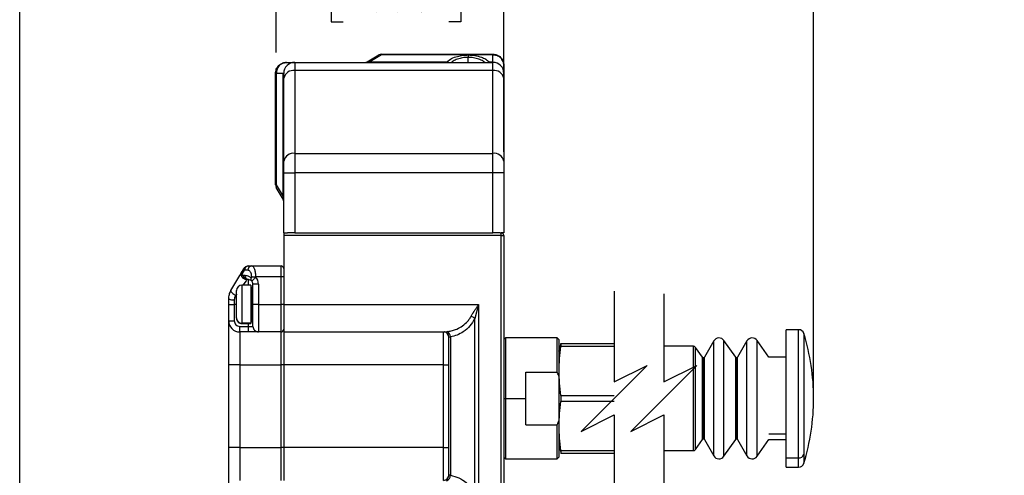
# Model space of a CAD drawing. Header units: millimetres. Extents: x 0 to 838, y 0 to 648.
# Tile 34 of 59: x 288 to 467, y 282 to 365. Entities that reach past the tile are written whole.
import ezdxf

# ---------------------------------------------------------------- set-up
doc = ezdxf.new("R2010")
doc.units = ezdxf.units.MM
doc.header["$LTSCALE"] = 3
doc.layers.add('DIMENSIONS', color=140, linetype='Continuous', lineweight=25)
doc.styles.add('SLDTEXTSTYLE0', font='TXT', dxfattribs={"width": 0.7})
doc.dimstyles.new('SLDDIMSTYLE0', dxfattribs={"dimtxt": 6.474023, "dimasz": 9.906, "dimexe": 0, "dimexo": 0.0625, "dimgap": 1.618506, "dimtad": 0, "dimtih": 1, "dimtoh": 1, "dimdec": 1, "dimrnd": 1e-09, "dimzin": 4, "dimdsep": 46, "dimtxsty": 'SLDTEXTSTYLE0', "dimsah": 1, "dimcen": 0.09, "dimadec": 0, "dimazin": 1, "dimtfac": 1, "dimtdec": 1, "dimtofl": 0, "dimtmove": 0, "dimatfit": 3, "dimfxl": 0, "dimfrac": 2, "dimtolj": 1, "dimtzin": 12, "dimarcsym": 0})
doc.dimstyles.new('SLDDIMSTYLE2', dxfattribs={"dimtxt": 6.474023, "dimasz": 9.906, "dimexe": 0, "dimexo": 0.0625, "dimgap": 1.618506, "dimtad": 0, "dimtih": 1, "dimtoh": 1, "dimdec": 1, "dimrnd": 1e-09, "dimzin": 12, "dimdsep": 46, "dimtxsty": 'SLDTEXTSTYLE0', "dimsah": 1, "dimcen": 0.09, "dimadec": 0, "dimazin": 3, "dimtfac": 1, "dimtdec": 1, "dimtofl": 0, "dimtmove": 0, "dimatfit": 3, "dimfxl": 0, "dimfrac": 2, "dimtolj": 1, "dimtzin": 12, "dimarcsym": 0})
doc.dimstyles.new('SLDDIMSTYLE3', dxfattribs={"dimtxt": 6.474023, "dimasz": 9.906, "dimexe": 0, "dimexo": 0.0625, "dimgap": 1.618506, "dimtad": 0, "dimtih": 1, "dimtoh": 1, "dimdec": 1, "dimrnd": 1e-09, "dimzin": 12, "dimdsep": 46, "dimtxsty": 'SLDTEXTSTYLE0', "dimsah": 1, "dimcen": 0.09, "dimadec": 0, "dimazin": 3, "dimtfac": 1, "dimtdec": 1, "dimtmove": 0, "dimatfit": 0, "dimfxl": 0, "dimfrac": 2, "dimtolj": 1, "dimtzin": 12, "dimarcsym": 0})

# ---------------------------------------------------------------- blocks, each defined once
blk = doc.blocks.new('SW_BROKEN_VIEW_0')
at = {"color": 0}
for p, q in [((144.3, 138.4), (144.3, 147.91)), ((0, 0), (0, 7.14))]:
    blk.add_line(p, q, dxfattribs=at)
blk = doc.blocks.new('_D_9')
at = {"layer": 'DIMENSIONS'}
for p, q in [((288.31, 168.85), (288.31, 413.62)), ((376.31, 341.14), (376.31, 413.62)), ((288.31, 404.1), (316.2, 404.1)), ((324.98, 404.1), (322.8, 404.1)), ((322.8, 404.1), (322.8, 393.81)), ((344.22, 404.1), (346.39, 404.1)), ((346.39, 404.1), (346.39, 393.81)), ((376.31, 404.1), (352.99, 404.1)), ((322.8, 393.81), (324.98, 393.81)), ((346.39, 393.81), (344.22, 393.81))]:
    blk.add_line(p, q, dxfattribs=at)
for points in [[(288.31, 404.1), (298.22, 402.57), (298.22, 405.62)], [(376.31, 404.1), (366.41, 405.62), (366.41, 402.57)]]:
    blk.add_solid(points, dxfattribs=at)
at = {"layer": 'DIMENSIONS', "char_height": 6.35, "attachment_point": 1, "style": 'SLDTEXTSTYLE0'}
for s, insert in [('88.0', (324.98, 413.73)), ('3.46', (324.98, 401.99))]:
    blk.add_mtext(s, dxfattribs=dict(at, insert=insert))
blk = doc.blocks.new('_D_10')
at = {"layer": 'DIMENSIONS'}
for p, q in [((376.31, 341.14), (376.31, 413.62)), ((432.61, 309.62), (432.61, 413.62)), ((406.5, 408.33), (404.38, 404.1)), ((410.73, 399.87), (406.5, 408.33)), ((404.38, 404.1), (376.31, 404.1)), ((412.85, 404.1), (410.73, 399.87)), ((432.61, 404.1), (412.85, 404.1)), ((432.61, 404.1), (437.09, 404.1)), ((445.86, 404.1), (443.69, 404.1)), ((443.69, 404.1), (443.69, 393.81)), ((465.1, 404.1), (467.27, 404.1)), ((467.27, 404.1), (467.27, 393.81)), ((443.69, 393.81), (445.86, 393.81)), ((467.27, 393.81), (465.1, 393.81))]:
    blk.add_line(p, q, dxfattribs=at)
for points in [[(376.31, 404.1), (386.22, 402.57), (386.22, 405.62)], [(432.61, 404.1), (422.71, 405.62), (422.71, 402.57)]]:
    blk.add_solid(points, dxfattribs=at)
at = {"layer": 'DIMENSIONS', "char_height": 6.35, "attachment_point": 1, "style": 'SLDTEXTSTYLE0'}
for s, insert in [('99.6', (445.86, 413.73)), ('3.92', (445.86, 401.99))]:
    blk.add_mtext(s, dxfattribs=dict(at, insert=insert))
blk = doc.blocks.new('_D_11')
at = {"layer": 'DIMENSIONS'}
for p, q in [((288.31, 161.71), (288.31, 438.47)), ((432.61, 300.11), (432.61, 438.47)), ((406.94, 433.18), (404.83, 428.94)), ((411.18, 424.71), (406.94, 433.18)), ((288.31, 428.94), (352.36, 428.94)), ((361.14, 428.94), (358.96, 428.94)), ((358.96, 428.94), (358.96, 418.65)), ((380.37, 428.94), (382.55, 428.94)), ((382.55, 428.94), (382.55, 418.65)), ((404.83, 428.94), (389.15, 428.94)), ((413.29, 428.94), (411.18, 424.71)), ((432.61, 428.94), (413.29, 428.94)), ((358.96, 418.65), (361.14, 418.65)), ((382.55, 418.65), (380.37, 418.65))]:
    blk.add_line(p, q, dxfattribs=at)
for points in [[(288.31, 428.94), (298.22, 427.42), (298.22, 430.47)], [(432.61, 428.94), (422.71, 430.47), (422.71, 427.42)]]:
    blk.add_solid(points, dxfattribs=at)
at = {"layer": 'DIMENSIONS', "char_height": 6.35, "attachment_point": 1, "style": 'SLDTEXTSTYLE0'}
for s, insert in [('187.6', (358.44, 438.58)), ('7.39', (361.14, 426.84))]:
    blk.add_mtext(s, dxfattribs=dict(at, insert=insert))
blk = doc.blocks.new('_D_18')
at = {"layer": 'DIMENSIONS'}
for p, q in [((334.95, 359.21), (334.95, 384.63)), ((376.31, 358.33), (376.31, 384.63)), ((334.95, 375.1), (315.9, 375.1)), ((347.08, 375.1), (344.91, 375.1)), ((344.91, 375.1), (344.91, 364.81)), ((366.32, 375.1), (368.49, 375.1)), ((368.49, 375.1), (368.49, 364.81)), ((376.31, 375.1), (395.36, 375.1)), ((344.91, 364.81), (347.08, 364.81)), ((368.49, 364.81), (366.32, 364.81))]:
    blk.add_line(p, q, dxfattribs=at)
for points in [[(334.95, 375.1), (325.04, 376.63), (325.04, 373.58)], [(376.31, 375.1), (386.22, 373.58), (386.22, 376.63)]]:
    blk.add_solid(points, dxfattribs=at)
at = {"layer": 'DIMENSIONS', "char_height": 6.35, "attachment_point": 1, "style": 'SLDTEXTSTYLE0'}
for s, insert in [('41.4', (347.08, 384.74)), ('1.63', (347.08, 373))]:
    blk.add_mtext(s, dxfattribs=dict(at, insert=insert))

msp = doc.modelspace()

# ---------------------------------------------------------------- linework, layer by layer
for p, q in [((351.446361, 357.536464), (353.580336, 358.768514)), ((354.080335, 358.768514), (351.94636, 357.536464)), ((354.080335, 358.768514), (354.080335, 358.902491)), ((354.080335, 358.902491), (374.312387, 358.902491)), ((374.312387, 358.768514), (354.080335, 358.768514)), ((369.812387, 358.758158), (369.812387, 358.325145)), ((369.812387, 357.402495), (369.812387, 358.325145)), ((374.312387, 358.768514), (374.312387, 358.902491)), ((374.312387, 357.536464), (374.312387, 358.768514)), ((336.812387, 357.402495), (338.312387, 357.402495)), ((338.312387, 357.402495), (338.312387, 355.938024)), ((338.312387, 357.402495), (374.312387, 357.402495)), ((351.94636, 357.536464), (351.94636, 357.402495)), ((351.94636, 357.536464), (365.995756, 357.536464)), ((373.629017, 357.536464), (374.312387, 357.536464)), ((374.312387, 357.536464), (374.312387, 357.402495)), ((374.312387, 355.938024), (374.312387, 357.402495)), ((376.312387, 356.902494), (376.312387, 355.402491)), ((334.812387, 335.170439), (334.812387, 355.402491)), ((334.94636, 355.402491), (334.812387, 355.402491)), ((336.178414, 355.402491), (334.94636, 355.402491)), ((334.94636, 355.402491), (334.94636, 335.170439)), ((336.178414, 333.036467), (336.178414, 355.402491)), ((336.312386, 355.402491), (336.178414, 355.402491)), ((336.312386, 354.523814), (336.312386, 355.402491)), ((336.312386, 339.452743), (336.312386, 354.523814)), ((338.312387, 355.938024), (338.312387, 340.86696)), ((374.312387, 355.938024), (338.312387, 355.938024)), ((374.312387, 340.86696), (374.312387, 355.938024)), ((376.312387, 355.402491), (376.312387, 354.523814)), ((376.312387, 354.523814), (376.312387, 339.452743)), ((338.312387, 340.86696), (338.312387, 337.331421)), ((338.312387, 340.86696), (374.312387, 340.86696)), ((374.312387, 337.331421), (374.312387, 340.86696)), ((336.312386, 337.331421), (336.312386, 339.452743)), ((376.312387, 339.452743), (376.312387, 337.331421)), ((336.312386, 337.331421), (338.312387, 337.331421)), ((336.312386, 326.402492), (336.312386, 337.331421)), ((338.312387, 337.331421), (338.312387, 326.402492)), ((374.312387, 337.331421), (338.312387, 337.331421)), ((374.312387, 326.402492), (374.312387, 337.331421)), ((376.312387, 337.331421), (374.312387, 337.331421)), ((376.312387, 337.331421), (376.312387, 326.402492)), ((334.94636, 335.170439), (334.812387, 335.170439)), ((334.94636, 335.170439), (336.178414, 333.036467)), ((336.178414, 332.536465), (334.94636, 334.670438)), ((336.312386, 333.036467), (336.178414, 333.036467)), ((336.312386, 326.402492), (336.98951, 326.402492)), ((336.312386, 326.402492), (336.312386, 325.902491)), ((375.812387, 325.902491), (336.312386, 325.902491)), ((336.312386, 325.902491), (336.312386, 313.402495)), ((338.312387, 326.402492), (336.98951, 326.402492)), ((338.312387, 326.402492), (374.312387, 326.402492)), ((375.635262, 326.402492), (374.312387, 326.402492)), ((375.635262, 326.402492), (375.812387, 326.402492)), ((375.812387, 325.902491), (375.812387, 326.402492)), ((376.312387, 326.402492), (375.812387, 326.402492)), ((375.812387, 132.402494), (375.812387, 325.902491)), ((375.812387, 325.902491), (376.312387, 325.902491)), ((376.312387, 325.902491), (376.312387, 132.402494)), ((329.889736, 320.402495), (330.481446, 320.402495)), ((330.481446, 320.402495), (335.812385, 320.402495)), ((335.812385, 318.402491), (335.812385, 320.402495)), ((328.708242, 318.902492), (328.601061, 318.902492)), ((328.735038, 319.402493), (329.02371, 319.902494)), ((329.02371, 319.502494), (328.735038, 319.002493)), ((328.908241, 318.702496), (329.219568, 318.702496)), ((329.788628, 319.602489), (329.196918, 319.602489)), ((330.312385, 316.902495), (328.712388, 316.902495)), ((328.712388, 316.902495), (328.712388, 309.959381)), ((329.912386, 317.90249), (329.601063, 317.90249)), ((330.485593, 317.660554), (329.912386, 317.90249)), ((329.912386, 316.902495), (329.912386, 317.90249)), ((330.312385, 316.902495), (330.312385, 309.959381)), ((330.481446, 318.386107), (330.481446, 318.402491)), ((330.481446, 318.402491), (331.174268, 318.402491)), ((330.481446, 318.386107), (331.174268, 318.386107)), ((331.712387, 317.102491), (330.712388, 317.102491)), ((330.712388, 313.402495), (330.712388, 317.102491)), ((331.174268, 318.402491), (331.174268, 318.386107)), ((335.812385, 318.402491), (331.174268, 318.402491)), ((331.712387, 317.102491), (331.712387, 313.402495)), ((335.812385, 313.402495), (335.812385, 318.402491)), ((336.312386, 318.402491), (335.812385, 318.402491)), ((327.753845, 315.284743), (327.580336, 315.038859)), ((327.712386, 310.943126), (327.712386, 315.902493)), ((330.562386, 316.502496), (330.462388, 316.502496)), ((330.462388, 316.502496), (330.462388, 313.402495)), ((330.562386, 313.402495), (330.562386, 316.502496)), ((326.312388, 313.402495), (326.312388, 314.40249)), ((326.312388, 313.402495), (327.312387, 313.402495)), ((326.312388, 310.402489), (326.312388, 313.402495)), ((327.312387, 314.220673), (327.312387, 313.402495)), ((327.312387, 313.402495), (327.312387, 310.402489)), ((327.712386, 313.402495), (327.312387, 313.402495)), ((330.462388, 313.402495), (330.312385, 313.402495)), ((330.462388, 313.402495), (330.562386, 313.402495)), ((330.462388, 313.402495), (330.462388, 310.302495)), ((330.712388, 313.402495), (330.562386, 313.402495)), ((330.562386, 310.302495), (330.562386, 313.402495)), ((330.712388, 309.402495), (330.712388, 313.402495)), ((331.712387, 313.402495), (330.712388, 313.402495)), ((331.712387, 313.402495), (335.812385, 313.402495)), ((331.712387, 313.402495), (331.712387, 308.402493)), ((335.812385, 308.402493), (335.812385, 313.402495)), ((336.312386, 313.402495), (335.812385, 313.402495)), ((336.312386, 313.402495), (371.726601, 313.402495)), ((336.312386, 313.402495), (336.312386, 308.386645)), ((371.726601, 313.402495), (371.019494, 310.816704)), ((371.726601, 313.402495), (371.726601, 276.402491)), ((326.312388, 310.402489), (327.312387, 310.402489)), ((326.312388, 302.402492), (326.312388, 310.402489)), ((327.712386, 310.90249), (327.712386, 310.943126)), ((330.312385, 309.959381), (328.712388, 309.959381)), ((328.712388, 309.959381), (328.712388, 309.902496)), ((328.712388, 309.902496), (330.312385, 309.902496)), ((329.912386, 309.402495), (329.912386, 309.902496)), ((330.312385, 309.959381), (330.312385, 309.902496)), ((330.462388, 310.302495), (330.562386, 310.302495)), ((371.019494, 278.988278), (371.019494, 310.816704)), ((328.312385, 308.402493), (328.312385, 309.402495)), ((328.312385, 309.402495), (329.912386, 309.402495)), ((329.912386, 308.402493), (328.312385, 308.402493)), ((328.312385, 308.402493), (328.312385, 302.402492)), ((329.912386, 308.402493), (329.912386, 309.402495)), ((329.912386, 309.402495), (330.712388, 309.402495)), ((331.712387, 308.402493), (329.912386, 308.402493)), ((335.812385, 308.402493), (331.712387, 308.402493)), ((335.812385, 302.402492), (335.812385, 308.402493)), ((336.312386, 308.386645), (365.534972, 308.386645)), ((336.312386, 308.386645), (336.312386, 302.402492)), ((365.312387, 302.402492), (365.312387, 308.386645)), ((429.881736, 308.802492), (427.612893, 308.802492)), ((427.612893, 285.477175), (427.612893, 308.802492)), ((429.881736, 285.477175), (429.881736, 308.802492)), ((430.837415, 308.096892), (430.837415, 302.199691)), ((366.312387, 282.402492), (366.312387, 307.402491)), ((366.334069, 307.402491), (366.312387, 307.402491)), ((366.60528, 307.486414), (366.60528, 282.318573)), ((376.612387, 307.302489), (376.312387, 307.002491)), ((386.012387, 307.302489), (376.612387, 307.302489)), ((376.612387, 307.302489), (376.612387, 296.302493)), ((386.312387, 307.002491), (386.012387, 307.302489)), ((386.012387, 301.09728), (386.012387, 307.302489)), ((386.312387, 307.002491), (386.312387, 300.36205)), ((386.312387, 304.876144), (386.674118, 306.045278)), ((386.674118, 306.045278), (386.674118, 306.302494)), ((386.674118, 306.302494), (386.674118, 305.765889)), ((386.674118, 306.302494), (396.385368, 306.302494)), ((414.463833, 306.752495), (412.760652, 303.802493)), ((414.463833, 301.527492), (414.463833, 306.752495)), ((418.450117, 303.787778), (416.31753, 306.833423)), ((416.31753, 301.56796), (416.31753, 306.833423)), ((420.490332, 306.752495), (418.787151, 303.802493)), ((420.490332, 301.527492), (420.490332, 306.752495)), ((424.466312, 303.802493), (422.344029, 306.833423)), ((422.344029, 301.56796), (422.344029, 306.833423)), ((396.385368, 305.765889), (386.674118, 305.765889)), ((410.752609, 305.802493), (405.385367, 305.802493)), ((410.752609, 301.052491), (410.752609, 305.802493)), ((412.42361, 303.787778), (411.16219, 305.58928)), ((411.16219, 300.945885), (411.16219, 305.58928)), ((412.42361, 300.045135), (412.42361, 303.787778)), ((412.587441, 300.002492), (412.587441, 303.702491)), ((412.760652, 300.052493), (412.760652, 303.802493)), ((418.450117, 300.045135), (418.450117, 303.787778)), ((418.613948, 300.002492), (418.613948, 303.702491)), ((418.787151, 300.052493), (418.787151, 303.802493)), ((427.612893, 303.802493), (424.466312, 303.802493)), ((328.312385, 302.402492), (326.312388, 302.402492)), ((326.312388, 287.402491), (326.312388, 302.402492)), ((328.312385, 302.402492), (335.812385, 302.402492)), ((328.312385, 302.402492), (328.312385, 287.402491)), ((336.312386, 302.402492), (335.812385, 302.402492)), ((335.812385, 287.402491), (335.812385, 302.402492)), ((365.312387, 302.402492), (336.312386, 302.402492)), ((336.312386, 302.402492), (336.312386, 287.402491)), ((365.312387, 302.402492), (366.312387, 302.402492)), ((365.312387, 287.402491), (365.312387, 302.402492)), ((380.312387, 301.09728), (386.012387, 301.09728)), ((380.312387, 296.302493), (380.312387, 301.09728)), ((410.752609, 286.802492), (410.752609, 301.052491)), ((411.16219, 287.015705), (411.16219, 300.945885)), ((414.463833, 285.852491), (414.463833, 301.527492)), ((416.31753, 285.771559), (416.31753, 301.56796)), ((420.490332, 285.852491), (420.490332, 301.527492)), ((422.344029, 285.771559), (422.344029, 301.56796)), ((430.837415, 302.199691), (430.837415, 286.088242)), ((386.312387, 300.36205), (386.312387, 292.242936)), ((412.42361, 288.817207), (412.42361, 300.045135)), ((412.587441, 288.90249), (412.587441, 300.002492)), ((412.760652, 288.802492), (412.760652, 300.052493)), ((418.450117, 288.817207), (418.450117, 300.045135)), ((418.613948, 288.90249), (418.613948, 300.002492)), ((418.787151, 288.802492), (418.787151, 300.052493)), ((376.312387, 296.302493), (376.612387, 296.302493)), ((376.612387, 296.302493), (380.312387, 296.302493)), ((376.612387, 296.302493), (376.612387, 285.302493)), ((380.312387, 291.507705), (380.312387, 296.302493)), ((386.674118, 296.839098), (386.674118, 295.765883)), ((386.674118, 296.839098), (396.385368, 296.839098)), ((396.385368, 295.765883), (386.674118, 295.765883)), ((386.312387, 292.242936), (386.312387, 285.60249)), ((380.312387, 291.507705), (386.012387, 291.507705)), ((386.012387, 285.302493), (386.012387, 291.507705)), ((411.16219, 287.015705), (412.42361, 288.817207)), ((412.760652, 288.802492), (414.463833, 285.852491)), ((416.31753, 285.771559), (418.450117, 288.817207)), ((418.787151, 288.802492), (420.490332, 285.852491)), ((422.344029, 285.771559), (424.466312, 288.802492)), ((427.612893, 289.8073), (424.466312, 289.8073)), ((424.466312, 288.802492), (427.612893, 288.802492)), ((328.312385, 287.402491), (326.312388, 287.402491)), ((326.312388, 279.402494), (326.312388, 287.402491)), ((328.312385, 287.402491), (328.312385, 281.402494)), ((328.312385, 287.402491), (335.812385, 287.402491)), ((335.812385, 281.402494), (335.812385, 287.402491)), ((336.312386, 287.402491), (335.812385, 287.402491)), ((365.312387, 287.402491), (336.312386, 287.402491)), ((336.312386, 287.402491), (336.312386, 281.402494)), ((365.312387, 281.402494), (365.312387, 287.402491)), ((365.312387, 287.402491), (366.312387, 287.402491)), ((386.312387, 287.728841), (386.674118, 286.559707)), ((386.674118, 286.839101), (396.385368, 286.839101)), ((386.674118, 286.839101), (386.674118, 286.559707)), ((386.674118, 286.559707), (386.674118, 286.302491)), ((405.385367, 286.802492), (410.752609, 286.802492)), ((376.312387, 285.60249), (376.612387, 285.302493)), ((376.612387, 285.302493), (386.012387, 285.302493)), ((386.012387, 285.302493), (386.312387, 285.60249)), ((396.385368, 286.302491), (386.674118, 286.302491)), ((427.612893, 285.477175), (429.881736, 285.477175)), ((427.612893, 283.802493), (427.612893, 285.477175)), ((429.881736, 283.802493), (429.881736, 285.477175)), ((430.837415, 286.088242), (430.837415, 284.508093)), ((427.612893, 283.802493), (429.881736, 283.802493)), ((366.312387, 282.402492), (366.334069, 282.402492))]:
    msp.add_line(p, q)
at = {"flags": 128}
for points in [[(326.71431, 315.902493), (327.60832, 317.450962), (328.307069, 318.661227), (328.631013, 319.222315), (328.735038, 319.402493)], [(329.533397, 317.806601), (329.465936, 317.711002), (329.047657, 317.118241), (328.895412, 316.902495)], [(326.71431, 315.902493), (326.700213, 315.830215), (326.728239, 315.73747), (326.797041, 315.628692), (326.903331, 315.509095), (327.042024, 315.384387), (327.206477, 315.260551), (327.388826, 315.143502), (327.580336, 315.038859)]]:
    msp.add_lwpolyline(points, dxfattribs=at)
for centre, radius, start, end in [((354.080313, 357.902586), 0.999904, 89.99875143, 120.00167018), ((353.830336, 358.275803), 0.552507, 63.09695525, 116.90304475), ((338.312388, 355.402493), 2.000002, 90.00004545, 180.00006128), ((350.946372, 358.402494), 0.999999, 269.99946562, 299.99936282), ((365.83312, 356.966787), 0.592438, 47.3452361, 74.06656731), ((373.791651, 356.966791), 0.592433, 105.93331253, 132.65488406), ((374.312386, 355.402494), 2.000001, 359.99991595, 89.99996399), ((338.062382, 354.170262), 1.785353, 81.95036497, 168.57825435), ((374.562391, 354.170262), 1.785353, 11.42174093, 98.04962717), ((338.062391, 339.099186), 1.785363, 81.9507175, 168.57818642), ((374.562382, 339.099186), 1.785363, 11.42180887, 98.04927464), ((335.812454, 335.170453), 1.000067, 180.00077763, 209.99874067), ((335.439116, 334.920439), 0.552547, 153.09897063, 206.90102937), ((335.312319, 332.036451), 1.000067, 0.00077763, 29.99874067), ((375.812383, 325.902488), 0.500004, 0.00030309, 89.99959018), ((329.947474, 319.652494), 0.75222, 94.4021577, 183.81164926), ((330.539184, 319.652494), 0.75222, 94.4021577, 183.81164926), ((335.812386, 319.902494), 0.5, 359.99993872, 90.00006128), ((329.129206, 319.202493), 0.442005, 153.09688991, 206.90311009), ((329.658808, 318.6525), 0.75223, 176.18912081, 265.59737715), ((329.417916, 319.702494), 0.442038, 153.09910026, 206.90089974), ((329.970128, 318.652494), 0.752224, 176.18866707, 265.59752597), ((328.712393, 315.902488), 1.000007, 90.00030309, 179.99969691), ((330.919007, 318.045303), 0.579551, 162.59946807, 221.59600138), ((329.91238, 317.102486), 0.800009, 0.00038072, 44.23304209), ((329.912376, 317.102493), 1.80001, 359.99994628, 45.48892269), ((330.462392, 316.352489), 0.150007, 90.00175698, 179.99824302), ((330.562394, 316.65249), 0.149994, 269.99689867, 0.0002554), ((327.070665, 315.732117), 1.530651, 240.3042164, 279.08624092), ((328.312384, 310.402488), 1.999996, 179.99996998, 270.00003002), ((328.312381, 310.402489), 0.999995, 180.00000124, 270.0002122), ((328.704332, 310.951328), 0.99198, 180.47377978, 270.46529788), ((328.712381, 310.90249), 0.999995, 180.00000124, 270.00042565), ((330.46238, 310.452489), 0.149994, 179.9997446, 270.00310133), ((330.562381, 310.152488), 0.150007, 0.00175698, 89.99824302), ((369.548163, 309.194488), 2.190069, 47.79234986, 68.15515537), ((331.712377, 309.402481), 0.999988, 179.99920998, 270.00057657), ((335.812386, 308.902493), 0.5, 269.99993872, 0.00006128), ((365.312384, 307.402487), 1.000003, 0.00020205, 79.78692057), ((365.339992, 307.410708), 0.994111, 359.52636859, 79.0409533), ((365.501057, 307.461498), 1.104504, 1.29261487, 62.58561894), ((429.88174, 307.802503), 0.999989, 17.12112906, 90.000234), ((392.550425, 296.302488), 40.062471, 0.00000636, 17.12158098), ((415.41646, 306.202493), 1.1, 34.99974914, 149.99988359), ((421.442959, 306.202493), 1.1, 34.99974914, 149.99988359), ((410.752602, 305.302473), 0.50002, 35.0009839, 89.99923335), ((412.587439, 303.902485), 0.199994, 214.99835133, 270.00061901), ((412.587437, 303.902508), 0.200017, 270.0013582, 329.99775804), ((418.613946, 303.902485), 0.199994, 214.99835133, 270.00061901), ((418.613935, 303.902508), 0.200017, 270.0034927, 329.99775795), ((412.576209, 300.295369), 0.293093, 238.62420158, 272.19632292), ((412.601596, 300.278473), 0.276343, 267.06386219, 305.13982146), ((418.602705, 300.295329), 0.293052, 238.62181555, 272.19870895), ((418.628097, 300.27847), 0.27634, 267.06508676, 305.13991037), ((392.550474, 296.30249), 40.062422, 342.87840842, 0.00000424), ((412.587441, 288.702487), 0.200003, 90.00004382, 144.99893574), ((412.587447, 288.702487), 0.200003, 30.00117475, 90.00155746), ((418.613948, 288.702487), 0.200003, 90.00004382, 144.99893574), ((418.613946, 288.702487), 0.200003, 30.00117473, 89.9994231), ((410.752616, 287.302486), 0.499994, 269.99921923, 325.00056351), ((415.416461, 286.402495), 1.100002, 210.00018239, 324.99995503), ((421.44296, 286.402495), 1.100002, 210.00018239, 324.99995503), ((429.920337, 286.469656), 0.993231, 267.77268674, 337.4175181), ((429.88174, 284.802483), 0.999989, 269.999766, 342.87887094), ((365.312393, 282.402488), 0.999995, 269.99968107, 0.0002122), ((365.344793, 282.391767), 0.989334, 270.63456619, 0.6211315), ((365.572712, 282.312512), 1.032586, 288.37226384, 0.33626126)]:
    msp.add_arc(centre, radius, start, end)
for points, knots in [([(365.995756, 357.536464), (366.25659, 357.735087), (366.825068, 358.167978), (367.817167, 358.513588), (368.833739, 358.723662), (369.486094, 358.746657), (369.812387, 358.758158)], [0, 0, 0, 0, 0.2394134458, 0.5217920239, 0.7608116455, 1, 1, 1, 1]), ([(369.812387, 358.325145), (369.480128, 358.310185), (368.820512, 358.280485), (367.904157, 358.030167), (367.210734, 357.745615), (366.894287, 357.481019), (366.800376, 357.402495)], [0, 0, 0, 0, 0.3099634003, 0.6153529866, 0.8858495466, 1, 1, 1, 1]), ([(369.812387, 358.758158), (370.228373, 358.739517), (371.051523, 358.702631), (372.132229, 358.414603), (373.00718, 358.031275), (373.431856, 357.693349), (373.629017, 357.536464)], [0, 0, 0, 0, 0.304800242, 0.6031373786, 0.8157524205, 1, 1, 1, 1]), ([(372.824398, 357.402495), (372.730497, 357.481008), (372.414047, 357.745599), (371.720643, 358.03016), (370.804275, 358.280492), (370.144659, 358.310187), (369.812387, 358.325145)], [0, 0, 0, 0, 0.1141365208, 0.3846468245, 0.6900249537, 1, 1, 1, 1]), ([(374.312387, 358.902491), (374.567319, 358.875095), (374.955694, 358.833358), (375.420328, 358.582473), (375.731261, 358.331474), (375.990385, 358.014108), (376.243479, 357.549567), (376.285598, 357.154055), (376.312387, 356.902494)], [0, 0, 0, 0, 0.2425915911, 0.3695761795, 0.4999821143, 0.6235050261, 0.7605338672, 1, 1, 1, 1]), ([(376.312387, 356.902494), (376.285192, 357.137934), (376.242231, 357.509877), (375.988768, 357.941735), (375.729373, 358.237548), (375.418202, 358.471188), (374.952274, 358.704866), (374.566587, 358.74323), (374.312387, 358.768514)], [0, 0, 0, 0, 0.2317060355, 0.3660448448, 0.4888017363, 0.6201411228, 0.7496418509, 1, 1, 1, 1]), ([(334.812387, 355.402491), (334.839784, 355.657423), (334.881521, 356.0458), (335.132402, 356.510437), (335.383404, 356.821369), (335.700768, 357.080493), (336.165314, 357.33358), (336.560825, 357.375703), (336.812387, 357.402495)], [0, 0, 0, 0, 0.2425914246, 0.3695769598, 0.4999823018, 0.6235048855, 0.7605328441, 1, 1, 1, 1]), ([(336.812387, 357.402495), (336.576945, 357.375299), (336.205001, 357.332335), (335.773143, 357.078873), (335.477327, 356.819482), (335.243696, 356.508304), (335.01001, 356.042379), (334.971645, 355.656691), (334.94636, 355.402491)], [0, 0, 0, 0, 0.2317083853, 0.3660455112, 0.4888016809, 0.6201410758, 0.749642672, 1, 1, 1, 1]), ([(351.94636, 357.536464), (351.849217, 357.52026), (351.717286, 357.498253), (351.570409, 357.481699), (351.509435, 357.477528), (351.474401, 357.476251), (351.445835, 357.477424), (351.422523, 357.478902), (351.381463, 357.498165), (351.419057, 357.520351), (351.446361, 357.536464)], [0, 0, 0, 0, 0.4801965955, 0.6521572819, 0.7208486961, 0.777966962, 0.8237044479, 0.8583638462, 0.8971316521, 1, 1, 1, 1]), ([(365.619521, 357.402495), (365.680217, 357.411177), (365.814343, 357.430363), (365.931575, 357.498927), (365.995756, 357.536464)], [0, 0, 0, 0, 0.4525254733, 1, 1, 1, 1]), ([(373.629017, 357.536464), (373.70015, 357.494897), (373.817758, 357.426171), (373.952146, 357.409201), (374.005253, 357.402495)], [0, 0, 0, 0, 0.6048279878, 1, 1, 1, 1]), ([(336.178414, 332.536465), (336.194528, 332.509161), (336.216716, 332.471566), (336.235974, 332.51263), (336.237459, 332.535942), (336.23863, 332.564506), (336.237348, 332.599541), (336.233179, 332.660515), (336.216631, 332.807394), (336.194621, 332.939324), (336.178414, 333.036467)], [0, 0, 0, 0, 0.102867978, 0.1416409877, 0.1762980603, 0.2220384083, 0.2791475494, 0.3478477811, 0.5198072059, 1, 1, 1, 1]), ([(329.02371, 319.902494), (329.070686, 319.971765), (329.168922, 320.116627), (329.3698, 320.267054), (329.613186, 320.378561), (329.788067, 320.393696), (329.889736, 320.402495)], [0, 0, 0, 0, 0.2391196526, 0.5000516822, 0.7093461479, 1, 1, 1, 1]), ([(330.481446, 320.402495), (330.573436, 320.363171), (330.82452, 320.255838), (330.959765, 319.864949), (331.069802, 319.488198), (331.153052, 319.013966), (331.16574, 318.648291), (331.174268, 318.402491)], [0, 0, 0, 0, 0.13063426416, 0.35656163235, 0.50748445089, 0.66893929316, 1, 1, 1, 1]), ([(328.601061, 318.902492), (328.606795, 318.989201), (328.618398, 319.164671), (328.695856, 319.322603), (328.735038, 319.402493)], [0, 0, 0, 0, 0.4941548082, 1, 1, 1, 1]), ([(329.601063, 317.90249), (329.519924, 317.908194), (329.368052, 317.918871), (329.121211, 318.011845), (328.915245, 318.157942), (328.760351, 318.348435), (328.668256, 318.525694), (328.61145, 318.71242), (328.604492, 318.83973), (328.601061, 318.902492)], [0, 0, 0, 0, 0.1549126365, 0.2899571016, 0.4996100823, 0.6298215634, 0.756625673, 0.8800198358, 1, 1, 1, 1]), ([(328.735038, 319.002493), (328.726482, 318.984718), (328.711205, 318.952977), (328.709147, 318.917917), (328.708242, 318.902492)], [0, 0, 0, 0, 0.5600171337, 1, 1, 1, 1]), ([(328.708242, 318.902492), (328.708891, 318.890298), (328.710229, 318.865177), (328.721341, 318.827849), (328.739846, 318.792217), (328.789197, 318.729524), (328.855779, 318.714407), (328.908241, 318.702496)], [0, 0, 0, 0, 0.11791478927, 0.24291900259, 0.37310658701, 0.50605862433, 1, 1, 1, 1]), ([(329.196918, 319.602489), (329.157761, 319.595848), (329.102854, 319.586537), (329.049175, 319.540361), (329.032101, 319.514971), (329.02371, 319.502494)], [0, 0, 0, 0, 0.5583680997, 0.7829686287, 1, 1, 1, 1]), ([(329.219568, 318.702496), (329.461386, 318.673863), (329.893206, 318.622734), (330.221519, 318.342098), (330.365977, 318.218618)], [0, 0, 0, 0, 0.5600000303, 1, 1, 1, 1]), ([(330.481446, 318.402491), (330.476451, 318.512449), (330.466362, 318.734526), (330.382839, 319.05264), (330.242922, 319.333079), (330.044688, 319.554349), (329.86674, 319.587803), (329.788628, 319.602489)], [0, 0, 0, 0, 0.2188730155, 0.4420426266, 0.6472251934, 0.8451450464, 1, 1, 1, 1]), ([(330.365977, 318.218618), (330.379452, 318.206483), (330.399225, 318.188676), (330.434767, 318.199506), (330.46216, 318.235392), (330.478117, 318.300714), (330.480293, 318.356521), (330.481446, 318.386107)], [0, 0, 0, 0, 0.1835991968, 0.2694191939, 0.3779179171, 0.6701979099, 1, 1, 1, 1]), ([(331.174268, 318.386107), (331.132343, 318.325182), (331.053602, 318.210758), (330.903854, 318.027573), (330.745731, 317.850787), (330.601856, 317.733547), (330.523202, 317.663695), (330.494199, 317.661273), (330.485593, 317.660554)], [0, 0, 0, 0, 0.2192038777, 0.4116923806, 0.7029169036, 0.9149614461, 0.9747671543, 1, 1, 1, 1]), ([(326.312388, 314.40249), (326.330291, 314.667825), (326.365814, 315.194315), (326.598761, 315.667686), (326.71431, 315.902493)], [0, 0, 0, 0, 0.5039680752, 1, 1, 1, 1]), ([(327.580336, 315.038859), (327.504687, 314.914607), (327.351467, 314.662945), (327.325522, 314.369326), (327.312387, 314.220673)], [0, 0, 0, 0, 0.4937236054, 1, 1, 1, 1]), ([(370.363075, 311.227298), (370.411926, 311.316544), (370.503104, 311.483118), (370.629872, 311.702549), (370.732043, 311.871272), (370.810309, 311.996353), (370.882402, 312.10935), (371.039507, 312.353915), (371.285367, 312.72873), (371.50894, 313.061046), (371.652987, 313.285151), (371.690386, 313.344767), (371.726601, 313.402495)], [0, 0, 0, 0, 0.1188448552, 0.2218193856, 0.2959945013, 0.3492466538, 0.3941746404, 0.4525668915, 0.688799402, 0.9177925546, 0.9203962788, 1, 1, 1, 1]), ([(366.009596, 308.441966), (366.261522, 308.48254), (366.769894, 308.564418), (367.633473, 308.836748), (368.595485, 309.313434), (369.411349, 309.960461), (370.000298, 310.624011), (370.23977, 311.022245), (370.363075, 311.227298)], [0, 0, 0, 0, 0.14273859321, 0.28803855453, 0.50534689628, 0.74030247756, 0.86628005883, 1, 1, 1, 1]), ([(371.019494, 310.816704), (370.754524, 310.355923), (370.21692, 309.42103), (369.058343, 308.431972), (367.830843, 307.769747), (367.009899, 307.579956), (366.60528, 307.486414)], [0, 0, 0, 0, 0.2764352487, 0.5608677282, 0.7835643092, 1, 1, 1, 1]), ([(365.528979, 308.38669), (365.53978, 308.386845), (365.56493, 308.387206), (365.607242, 308.390856), (365.658823, 308.396199), (365.740597, 308.40616), (365.85842, 308.422039), (365.956244, 308.434933), (366.009596, 308.441966)], [0, 0, 0, 0, 0.0669339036, 0.1558685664, 0.2630728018, 0.3884044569, 0.6664429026, 1, 1, 1, 1]), ([(366.60528, 307.486414), (366.548984, 307.465011), (366.460281, 307.431287), (366.367841, 307.410196), (366.334069, 307.402491)], [0, 0, 0, 0, 0.6346519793, 1, 1, 1, 1]), ([(386.674118, 296.839098), (386.506453, 298.329541), (386.171713, 301.305182), (386.506847, 304.280735), (386.674118, 305.765889)], [0, 0, 0, 0, 0.5008812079, 1, 1, 1, 1]), ([(386.312387, 300.36205), (386.258773, 300.500268), (386.163033, 300.74709), (386.058418, 300.990276), (386.012387, 301.09728)], [0, 0, 0, 0, 0.5599912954, 1, 1, 1, 1]), ([(386.674118, 286.839101), (386.50665, 288.326898), (386.171713, 291.302493), (386.50665, 294.278087), (386.674118, 295.765883)], [0, 0, 0, 0, 0.5000002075, 1, 1, 1, 1]), ([(386.012387, 291.507705), (386.070788, 291.643969), (386.175078, 291.887303), (386.27043, 292.134268), (386.312387, 292.242936)], [0, 0, 0, 0, 0.5599882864, 1, 1, 1, 1]), ([(366.334069, 282.402492), (366.367662, 282.394751), (366.460044, 282.373462), (366.548799, 282.339919), (366.60528, 282.318573)], [0, 0, 0, 0, 0.3636305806, 1, 1, 1, 1]), ([(366.60528, 282.318573), (367.121102, 282.190288), (368.167668, 281.93001), (369.436799, 281.087487), (370.410579, 280.088962), (370.81846, 279.35167), (371.019494, 278.988278)], [0, 0, 0, 0, 0.2764357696, 0.5608678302, 0.7835640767, 1, 1, 1, 1])]:
    msp.add_open_spline(points, degree=3, knots=knots)
at = {"layer": 'DIMENSIONS', "color": 140}
for p, q in [((396.385368, 315.827492), (396.385368, 299.302492)), ((405.385368, 315.327492), (405.385368, 299.302492)), ((396.385368, 299.302492), (402.385368, 302.302492)), ((402.385368, 302.302492), (396.385368, 296.302492)), ((405.385368, 299.302492), (411.385368, 302.302492)), ((411.385368, 302.302492), (405.385368, 296.302492)), ((396.385368, 296.302492), (390.385368, 290.302492)), ((405.385368, 296.302492), (399.385368, 290.302492)), ((390.385368, 290.302492), (396.385368, 293.302492)), ((396.385368, 293.302492), (396.385368, 276.777492)), ((399.385368, 290.302492), (405.385368, 293.302492)), ((405.385368, 293.302492), (405.385368, 277.277492))]:
    msp.add_line(p, q, dxfattribs=at)

# ---------------------------------------------------------------- block references
at = {"color": 7, "linetype": 'Continuous'}
msp.add_blockref('SW_BROKEN_VIEW_0', (288.312386, 157.902493), dxfattribs=at)

# ---------------------------------------------------------------- dimensions: what is measured, and where the dimension line sits
at = {"layer": 'DIMENSIONS'}
for base, p1, p2, text, picture, middle in [((288.312387, 428.943828), (432.612895, 296.302492), (288.312387, 157.902492), '187.6', '_D_11', (370.754903, 428.943828)), ((376.312387, 404.098354), (432.612895, 305.810889), (376.312387, 337.331424), '99.6', '_D_10', (455.478098, 404.098354))]:
    dim = msp.add_linear_dim(base=base, p1=p1, p2=p2, text=text, dimstyle='SLDDIMSTYLE2', dxfattribs=at)
    dim.commit()
    dim.dimension.update_dxf_attribs({"geometry": picture, "text_midpoint": middle, "dimtype": 160})
dim = msp.add_linear_dim(base=(376.312387, 404.098354), p1=(288.312387, 165.037936), p2=(376.312387, 337.331424), dimstyle='SLDDIMSTYLE0', dxfattribs=at)
dim.commit()
dim.dimension.update_dxf_attribs({"geometry": '_D_9', "text_midpoint": (334.596066, 404.098354), "dimtype": 160})
dim = msp.add_linear_dim(base=(376.312387, 375.101176), p1=(334.946361, 355.402492), p2=(376.312387, 354.523813), angle=0, dimstyle='SLDDIMSTYLE3', dxfattribs=at)
dim.commit()
dim.dimension.update_dxf_attribs({"geometry": '_D_18', "text_midpoint": (356.69914, 375.101176), "dimtype": 160})

doc.saveas('drawing.dxf')
